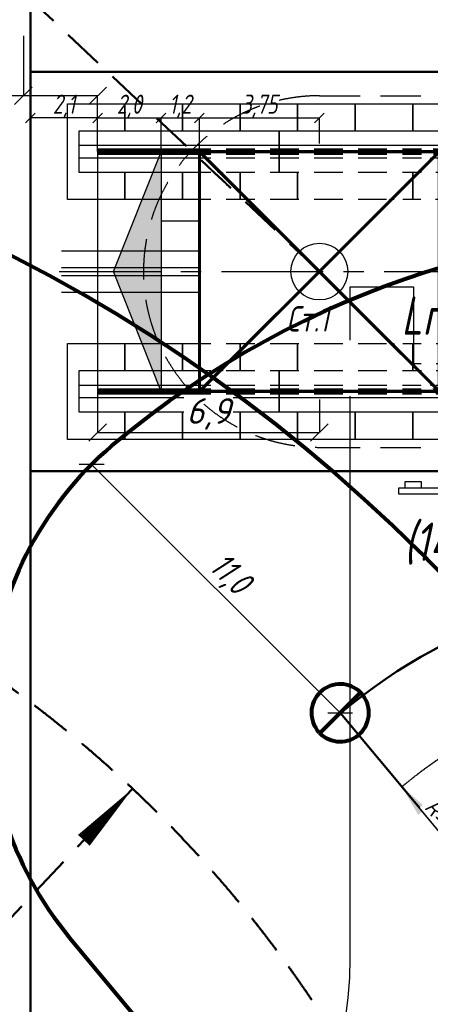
# Model space of a CAD drawing. Header units: millimetres. Extents: x 2204655785 to 2205143108, y 485765510 to 486291538.
# Tile 109 of 156: x 2204945528 to 2204958363, y 486185552 to 486216355. Entities that reach past the tile are written whole.
import ezdxf
from ezdxf.enums import TextEntityAlignment as Align
from ezdxf.lldxf.tags import DXFTag

# ---------------------------------------------------------------- set-up
doc = ezdxf.new("R2010")
doc.units = ezdxf.units.MM
for name, pattern in [('DASHED2', [9.524999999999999, 6.35, -3.175]), ('НЕВИДИМАЯX2', [19.049999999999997, 12.7, -6.35]), ('осевая', [50.800000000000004, 31.75, -6.35, 6.35, -6.35])]:
    doc.linetypes.add(name, pattern=pattern)
for name, color, linetype in [('ППР_Автокран СКАТ-40', 7, 'Continuous'), ('ППР_Автокран_Опасная зона', 1, 'Continuous'), ('ППР_Автокран_Стрела', 7, 'Continuous'), ('ППР_Автокран_Стрела_15м', 7, 'Continuous'), ('ППР_Кран', 7, 'Continuous'), ('ППР_Опасная зона от крана', 1, 'Continuous'), ('ППР_Плиты крана', 7, 'Continuous'), ('ППР_Привязка крана', 5, 'Continuous'), ('ППР_Привязка стоянок', 5, 'Continuous'), ('ППР_Разрез', 5, 'Continuous'), ('ППР_Стрела', 7, 'Continuous')]:
    doc.layers.add(name, color=color, linetype=linetype)
doc.styles.add('Без высоты', font='GOST_Common Italic.ttf', dxfattribs={"width": 0.8})
doc.styles.add('ППРк_М1-1', font='GOST_Common Italic.ttf', dxfattribs={"height": 800})
doc.styles.add('ППРк_М1-1кран', font='GOST_Common Italic.ttf', dxfattribs={"width": 0.8, "height": 600})
doc.linetypes.add('ЗАЗЕМЛЕНИЕ', pattern='A,395.589283,[1,ЗАЗЕМЛЕНИЕ,S=1,R=0,X=0,Y=0],395.589283,-702', length=1493.178566)
doc.linetypes.add('ОГРАЖДЕНИЕ_ПУТЕЙ', pattern='A,1,[2,КБ-503,S=1,R=0,X=0,Y=0],2000,[2,КБ-503,S=1,R=0,X=0,Y=0],2000,[2,КБ-503,S=1,R=0,X=0,Y=0],1351,-628,[1,ЧЕЛОВЕК,S=1,R=180,X=0,Y=-24],-461,[1,ЗНАК 4,S=1,R=180,X=0,Y=-417],-188,1372,[2,КБ-503,S=1,R=0,X=0,Y=0],1999,[2,КБ-503,S=1,R=0,X=0,Y=0],2000,[2,КБ-503,S=1,R=0,X=0,Y=0]', length=12000)
tags = doc.linetypes.add('опасная зона_Кран', pattern='A,30,-8,4,-8,30,-8,4,-8,30,-8,4,[230,Bbox.shx,S=2.5,R=0,X=0,Y=-10],-6', length=148).pattern_tags.tags
tags[24] = DXFTag(74, 5)
doc.dimstyles.new('Без высоты текста', dxfattribs={"dimtxt": 800, "dimasz": 550, "dimexe": 1.5, "dimexo": 0.675, "dimgap": 100, "dimtad": 1, "dimdec": 1, "dimlfac": 0.001, "dimzin": 1, "dimtxsty": 'Без высоты', "dimblk": 'OBLIQUE', "dimcen": 250, "dimclrd": 256, "dimclre": 256, "dimclrt": 256, "dimadec": 0, "dimazin": 0, "dimtfac": 1, "dimtdec": 1, "dimtmove": 0, "dimatfit": 3, "dimfxl": 1, "dimtfill": 1, "dimfrac": 2, "dimarcsym": 0})
doc.dimstyles.new('ППРк_М1-1', dxfattribs={"dimtxt": 800, "dimasz": 550, "dimexe": 1.5, "dimexo": 0.675, "dimgap": 100, "dimtad": 1, "dimdec": 1, "dimlfac": 0.001, "dimzin": 1, "dimtxsty": 'ППРк_М1-1', "dimblk": 'OBLIQUE', "dimcen": 250, "dimclrd": 256, "dimclre": 256, "dimclrt": 256, "dimadec": 0, "dimazin": 0, "dimtfac": 1, "dimtdec": 1, "dimtmove": 0, "dimatfit": 3, "dimfxl": 1, "dimtfill": 1, "dimfrac": 2, "dimarcsym": 0})
doc.dimstyles.new('ППРк_М1-1 Кран', dxfattribs={"dimtxt": 600, "dimasz": 300, "dimexe": 1.5, "dimexo": 0.675, "dimgap": 0.675, "dimtad": 1, "dimdec": 1, "dimlfac": 0.001, "dimzin": 1, "dimtxsty": 'ППРк_М1-1кран', "dimblk": 'OBLIQUE', "dimcen": 250, "dimclrd": 256, "dimclre": 256, "dimclrt": 256, "dimadec": 0, "dimazin": 0, "dimtfac": 1, "dimtdec": 1, "dimtmove": 0, "dimatfit": 3, "dimfxl": 1, "dimfrac": 2, "dimarcsym": 0})

# ---------------------------------------------------------------- blocks, each defined once
blk = doc.blocks.new('Балка')
at = {"layer": 'ППР_Кран'}
for p, q in [((-575, 200), (5675, 200)), ((5675, -200), (-575, -200))]:
    blk.add_line(p, q, dxfattribs=at)
blk.add_lwpolyline([(-575, 650), (5675, 650), (5675, -650), (-575, -650)], close=True, dxfattribs=at)
at = {"layer": 'ППР_Кран', "const_width": 200}
blk.add_lwpolyline([(0, 0), (6255, 0)], dxfattribs=at)
blk = doc.blocks.new('Плиты лев.')
at = {"layer": 'ППР_Плиты крана'}
for points in [[(1800, -650), (1800, -1500), (0, -1500), (0, 1500), (1800, 1500), (1800, 650)], [(1800, 650), (1800, 1500), (3600, 1500), (3600, 650)], [(3600, 650), (3600, 1500), (5400, 1500), (5400, 650)], [(5400, 650), (5400, 1500), (7200, 1500), (7200, 650)], [(3600, -650), (3600, -1500), (1800, -1500), (1800, -650)], [(5400, -650), (5400, -1500), (3600, -1500), (3600, -650)], [(7200, -650), (7200, -1500), (5400, -1500), (5400, -650)]]:
    blk.add_lwpolyline(points, dxfattribs=at)
blk = doc.blocks.new('Плиты пром.')
at = {"layer": 'ППР_Плиты крана'}
for points in [[(1.455191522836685e-11, 649.9999999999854), (1.455191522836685e-11, 1499.999999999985), (1800.000000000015, 1499.999999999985), (1800.000000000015, 649.9999999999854)], [(1800.000000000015, 649.9999999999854), (1800.000000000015, 1499.999999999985), (3600.000000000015, 1499.999999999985), (3600.000000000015, 649.9999999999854)], [(3600.000000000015, 649.9999999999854), (3600.000000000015, 1499.999999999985), (5400.000000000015, 1499.999999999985), (5400.000000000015, 649.9999999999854)], [(5400.000000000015, 649.9999999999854), (5400.000000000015, 1499.999999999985), (7200.000000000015, 1499.999999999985), (7200.000000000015, 649.9999999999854)], [(1800.000000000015, -650.0000000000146), (1800.000000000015, -1500.000000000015), (1.455191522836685e-11, -1500.000000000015), (1.455191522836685e-11, -650.0000000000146)], [(3600.000000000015, -650.0000000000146), (3600.000000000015, -1500.000000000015), (1800.000000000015, -1500.000000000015), (1800.000000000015, -650.0000000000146)], [(5400.000000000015, -650.0000000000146), (5400.000000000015, -1500.000000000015), (3600.000000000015, -1500.000000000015), (3600.000000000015, -650.0000000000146)], [(7200.000000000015, -650.0000000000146), (7200.000000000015, -1500.000000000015), (5400.000000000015, -1500.000000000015), (5400.000000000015, -650.0000000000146)]]:
    blk.add_lwpolyline(points, dxfattribs=at)
blk = doc.blocks.new('_Oblique')
at = {"color": 0, "linetype": 'ByBlock', "lineweight": -2}
blk.add_line((-0.5, -0.5), (0.5, 0.5), dxfattribs=at)
blk = doc.blocks.new('*D375')
at = {"layer": 'Defpoints', "color": 0, "linetype": 'Continuous', "lineweight": 50, "transparency": 16777216}
for p in [(-8899.999999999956, 4804.485002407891), (-8899.999999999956, 3750.000000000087), (-6799.999999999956, 3750.000000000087)]:
    blk.add_point(p, dxfattribs=at)
at = {"layer": 'ППР_Привязка стоянок', "linetype": 'Continuous', "lineweight": -2, "transparency": 16777216}
for p, q in [((-8899.999999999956, 3750.675000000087), (-8899.999999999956, 4805.985002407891)), ((-6799.999999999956, 4804.485002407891), (-8899.999999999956, 4804.485002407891)), ((-6799.999999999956, 3750.675000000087), (-6799.999999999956, 4805.985002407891))]:
    blk.add_line(p, q, dxfattribs=at)
at = {"layer": 'ППР_Привязка стоянок', "linetype": 'Continuous', "lineweight": -2, "transparency": 16777216, "xscale": 300, "yscale": 300, "zscale": 300, "rotation": 180}
blk.add_blockref('_Oblique', (-8899.999999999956, 4804.485002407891), dxfattribs=at)
at = {"layer": 'ППР_Привязка стоянок', "linetype": 'Continuous', "lineweight": -2, "transparency": 16777216, "xscale": 300, "yscale": 300, "zscale": 300}
blk.add_blockref('_Oblique', (-6799.999999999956, 4804.485002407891), dxfattribs=at)
at = {"layer": 'ППР_Привязка стоянок', "linetype": 'Continuous', "transparency": 16777216, "insert": (-7849.999999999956, 5165.160002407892), "char_height": 600, "attachment_point": 5, "style": 'ППРк_М1-1кран'}
blk.add_mtext('2,1', dxfattribs=at)
blk = doc.blocks.new('*D378')
at = {"layer": 'Defpoints', "color": 0, "linetype": 'Continuous', "lineweight": 50, "transparency": 16777216}
for p in [(-4814.999999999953, 4804.485002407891), (-6799.999999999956, 3750.000000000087), (-4814.999999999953, 3750.000000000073)]:
    blk.add_point(p, dxfattribs=at)
at = {"layer": 'ППР_Привязка стоянок', "linetype": 'Continuous', "lineweight": -2, "transparency": 16777216}
for p, q in [((-6799.999999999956, 3750.675000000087), (-6799.999999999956, 4805.985002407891)), ((-6799.999999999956, 4804.485002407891), (-4814.999999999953, 4804.485002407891)), ((-4814.999999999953, 3750.675000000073), (-4814.999999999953, 4805.985002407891))]:
    blk.add_line(p, q, dxfattribs=at)
at = {"layer": 'ППР_Привязка стоянок', "linetype": 'Continuous', "lineweight": -2, "transparency": 16777216, "xscale": 300, "yscale": 300, "zscale": 300, "rotation": 180}
blk.add_blockref('_Oblique', (-6799.999999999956, 4804.485002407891), dxfattribs=at)
at = {"layer": 'ППР_Привязка стоянок', "linetype": 'Continuous', "lineweight": -2, "transparency": 16777216, "xscale": 300, "yscale": 300, "zscale": 300}
blk.add_blockref('_Oblique', (-4814.999999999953, 4804.485002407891), dxfattribs=at)
at = {"layer": 'ППР_Привязка стоянок', "linetype": 'Continuous', "transparency": 16777216, "insert": (-5807.499999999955, 5165.160002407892), "char_height": 600, "attachment_point": 5, "style": 'ППРк_М1-1кран'}
blk.add_mtext('2,0', dxfattribs=at)
blk = doc.blocks.new('*D379')
at = {"layer": 'Defpoints', "color": 0, "linetype": 'Continuous', "lineweight": 50, "transparency": 16777216}
for p in [(-3614.999999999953, 4804.485002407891), (-4814.999999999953, 3750.000000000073), (-3614.999999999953, 3750.675000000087)]:
    blk.add_point(p, dxfattribs=at)
at = {"layer": 'ППР_Привязка стоянок', "linetype": 'Continuous', "lineweight": -2, "transparency": 16777216}
for p, q in [((-4814.999999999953, 3750.675000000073), (-4814.999999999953, 4805.985002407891)), ((-4814.999999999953, 4804.485002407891), (-3614.999999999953, 4804.485002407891)), ((-3614.999999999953, 3751.350000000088), (-3614.999999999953, 4805.985002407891))]:
    blk.add_line(p, q, dxfattribs=at)
at = {"layer": 'ППР_Привязка стоянок', "linetype": 'Continuous', "lineweight": -2, "transparency": 16777216, "xscale": 300, "yscale": 300, "zscale": 300, "rotation": 180}
blk.add_blockref('_Oblique', (-4814.999999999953, 4804.485002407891), dxfattribs=at)
at = {"layer": 'ППР_Привязка стоянок', "linetype": 'Continuous', "lineweight": -2, "transparency": 16777216, "xscale": 300, "yscale": 300, "zscale": 300}
blk.add_blockref('_Oblique', (-3614.999999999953, 4804.485002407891), dxfattribs=at)
at = {"layer": 'ППР_Привязка стоянок', "linetype": 'Continuous', "transparency": 16777216, "insert": (-4214.999999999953, 5165.160002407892), "char_height": 600, "attachment_point": 5, "style": 'ППРк_М1-1кран'}
blk.add_mtext('1,2', dxfattribs=at)
blk = doc.blocks.new('*D380')
at = {"layer": 'Defpoints', "color": 0, "linetype": 'Continuous', "lineweight": 50, "transparency": 16777216}
for p in [(135.0000000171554, 4804.485002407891), (-3614.999999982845, 4000.000000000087), (135.0000000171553, 4000.000000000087)]:
    blk.add_point(p, dxfattribs=at)
at = {"layer": 'ППР_Привязка стоянок', "linetype": 'Continuous', "lineweight": -2, "transparency": 16777216}
for p, q in [((-3614.999999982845, 4000.675000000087), (-3614.999999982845, 4805.985002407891)), ((-3614.999999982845, 4804.485002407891), (135.0000000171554, 4804.485002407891)), ((135.0000000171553, 4000.675000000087), (135.0000000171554, 4805.985002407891))]:
    blk.add_line(p, q, dxfattribs=at)
at = {"layer": 'ППР_Привязка стоянок', "linetype": 'Continuous', "lineweight": -2, "transparency": 16777216, "xscale": 300, "yscale": 300, "zscale": 300, "rotation": 180}
blk.add_blockref('_Oblique', (-3614.999999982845, 4804.485002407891), dxfattribs=at)
at = {"layer": 'ППР_Привязка стоянок', "linetype": 'Continuous', "lineweight": -2, "transparency": 16777216, "xscale": 300, "yscale": 300, "zscale": 300}
blk.add_blockref('_Oblique', (135.0000000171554, 4804.485002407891), dxfattribs=at)
at = {"layer": 'ППР_Привязка стоянок', "linetype": 'Continuous', "transparency": 16777216, "insert": (-1739.999999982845, 5165.160002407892), "char_height": 600, "attachment_point": 5, "style": 'ППРк_М1-1кран'}
blk.add_mtext('3,75', dxfattribs=at)
blk = doc.blocks.new('Тупик безударный')
at = {"layer": 'ППР_Кран', "linetype": 'Continuous'}
h = blk.add_hatch(color=256, dxfattribs=at)
h.dxf.hatch_style = 1
h.paths.add_polyline_path([(-1485, -3750.675000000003), (0, -0.6750000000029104), (0, -7500.675000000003)])
at = {"layer": 'ППР_Кран', "linetype": 'ОГРАЖДЕНИЕ_ПУТЕЙ'}
for p, q in [((-1485, -3750.675000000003), (0, -0.6750000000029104)), ((0, -0.6750000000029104), (0, -7500.675000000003)), ((0, -7500.675000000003), (-1485, -3750.675000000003))]:
    blk.add_line(p, q, dxfattribs=at)
blk = doc.blocks.new('База515')
at = {"layer": 'ППР_Кран', "linetype": 'Continuous', "const_width": 100}
for points in [[(-3750, -3750), (3750, 3750)], [(-3750, 3750), (3750, -3750)]]:
    blk.add_lwpolyline(points, dxfattribs=at)
at = {"layer": 'ППР_Кран', "linetype": 'ОГРАЖДЕНИЕ_ПУТЕЙ', "const_width": 100}
blk.add_lwpolyline([(-3750, 3750), (-3750, -3750)], dxfattribs=at)
at = {"layer": 'ППР_Кран', "linetype": 'Continuous'}
blk.add_circle((0, 0), 889.0637884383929, dxfattribs=at)
at = {"linetype": 'Continuous'}
for points in [[(-2013.158934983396, 3898.485002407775), (-1545.1589349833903, 3901.485002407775), (-1545.1589349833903, 2151.485002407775), (-2013.158934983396, 2151.485002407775)], [(-636.1589349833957, 3899.485002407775), (-168.15893498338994, 3894.485002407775), (-168.15893498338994, 2152.4850024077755), (-636.1589349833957, 2151.4850024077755)], [(740.8410650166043, 3915.485002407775), (1208.8410650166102, 3883.485002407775), (1208.8410650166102, 2151.485002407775), (740.8410650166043, 2151.485002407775)], [(2117.1768590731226, 3901.5034309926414), (2586.449577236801, 3904.502179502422), (2599.424864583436, 2689.4592001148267), (2097.994687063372, 2169.2442851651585)], [(3194.1819848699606, 3911.009736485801), (3550.3613395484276, 3907.7875149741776), (3564.032583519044, 3650.447003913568), (3190.506278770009, 3271.0905665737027)], [(-3390.158934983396, 3309.485002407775), (-2922.1589349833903, 2841.485002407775), (-2922.1589349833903, 2151.485002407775), (-3390.158934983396, 2151.485002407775)], [(-3390.158934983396, -3305.514997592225), (-2922.1589349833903, -2836.514997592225), (-2922.1589349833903, -2151.485002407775), (-3390.158934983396, -2151.485002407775)], [(-2013.158934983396, -3884.514997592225), (-1545.1589349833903, -3889.514997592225), (-1545.1589349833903, -2151.485002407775), (-2013.158934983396, -2151.485002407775)], [(-636.1589349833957, -3891.514997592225), (-168.15893498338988, -3891.514997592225), (-168.15893498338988, -2151.485002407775), (-636.1589349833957, -2151.485002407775)], [(740.8410650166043, -3896.514997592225), (1208.84106501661, -3892.514997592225), (1208.84106501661, -2151.485002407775), (740.8410650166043, -2151.485002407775)], [(2117.1548016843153, -3899.511523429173), (2586.503101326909, -3899.4900307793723), (2599.5414283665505, -2678.5438344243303), (2098.063853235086, -2175.4903835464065)], [(3197.450362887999, -3867.503198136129), (3667.9137880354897, -3879.292557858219), (3487.9636836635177, -3582.5756332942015), (3163.9608140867, -3249.398766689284)]]:
    blk.add_wipeout(points, dxfattribs=at)
for points in [[(-3390.158934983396, 3883.4850024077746), (-2922.1589349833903, 3908.4850024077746), (-2922.1589349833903, 3007.485002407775), (-3390.158934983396, 3468.485002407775)], [(3189.7865075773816, 3102.109610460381), (3638.8613395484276, 3556.5589510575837), (3620.3613395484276, 1940.5739486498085), (3176.564530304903, 1908.089921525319)], [(2159.678186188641, 2075.524631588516), (2599.8410650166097, 2518.485002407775), (2599.8410650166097, 2144.485002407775), (2181.9157051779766, 2079.0085863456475)], [(2165.844861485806, -2076.490765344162), (2599.8410650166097, -2513.5149975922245), (2599.8410650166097, -2144.485002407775), (2181.250082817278, -2078.9043032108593)], [(3193.4302349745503, -3114.9307131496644), (3641.9608140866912, -3564.9137642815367), (3638.9211302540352, -1948.4903249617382), (3180.164004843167, -1916.9147395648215)], [(-3390.158934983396, -3904.514997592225), (-2922.1589349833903, -3889.514997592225), (-2922.1589349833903, -3012.514997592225), (-3390.158934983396, -3471.514997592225)]]:
    blk.add_wipeout(points, dxfattribs=at)
at = {"layer": 'ППР_Кран', "linetype": 'Continuous', "const_width": 100}
for points in [[(-3750, 3750), (3750, 3750)], [(-3750, -3750), (3750, -3750)]]:
    blk.add_lwpolyline(points, dxfattribs=at)
at = {"layer": 'ППР_Кран', "linetype": 'ОГРАЖДЕНИЕ_ПУТЕЙ', "const_width": 100}
blk.add_lwpolyline([(3750, 3750), (3750, -3750)], dxfattribs=at)
blk = doc.blocks.new('C')
at = {"linetype": 'Continuous', "ltscale": 0.5}
for p, q in [((10, 1), (-10, 1)), ((-10, 1), (-10, -1)), ((10, -1), (10, 1)), ((-10, -1), (10, -1)), ((-8, -1), (-8, -3)), ((-8, -3), (-3, -3)), ((-3, -3), (-3, -1)), ((3, -3), (3, -1)), ((8, -3), (3, -3)), ((8, -1), (8, -3))]:
    blk.add_line(p, q, dxfattribs=at)
blk = doc.blocks.new('*D391')
at = {"layer": 'Defpoints', "color": 0, "linetype": 'Continuous', "lineweight": 50, "transparency": 16777216}
for p in [(-9120.417170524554, 7369.7636823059), (-9120.417170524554, 5497.4548107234), (-6799.999999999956, 3750.000000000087)]:
    blk.add_point(p, dxfattribs=at)
at = {"layer": 'ППР_Привязка крана', "linetype": 'Continuous', "lineweight": -2, "transparency": 16777216}
for p, q in [((-9120.417170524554, 7369.0886823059), (-9120.417170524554, 5495.9548107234)), ((-9120.417170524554, 5497.4548107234), (-12440.54169740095, 5497.4548107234)), ((-6799.999999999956, 5497.4548107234), (-9120.417170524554, 5497.4548107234)), ((-6799.999999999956, 3750.675000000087), (-6799.999999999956, 5498.9548107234))]:
    blk.add_line(p, q, dxfattribs=at)
at = {"layer": 'ППР_Привязка крана', "linetype": 'Continuous', "lineweight": -2, "transparency": 16777216, "xscale": 550, "yscale": 550, "zscale": 550, "rotation": 180}
blk.add_blockref('_Oblique', (-9120.417170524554, 5497.4548107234), dxfattribs=at)
at = {"layer": 'ППР_Привязка крана', "linetype": 'Continuous', "lineweight": -2, "transparency": 16777216, "xscale": 550, "yscale": 550, "zscale": 550}
blk.add_blockref('_Oblique', (-6799.999999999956, 5497.4548107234), dxfattribs=at)
at = {"layer": 'ППР_Привязка крана', "linetype": 'Continuous', "transparency": 16777216, "insert": (-11391.14775800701, 6077.4548107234), "char_height": 800, "attachment_point": 5, "style": 'ППРк_М1-1', "bg_fill": 3, "box_fill_scale": 1.1, "bg_fill_color": 256, "bg_fill_true_color": 13158600, "bg_fill_transparency": 0}
blk.add_mtext('2,3*', dxfattribs=at)
blk = doc.blocks.new('*D395')
at = {"layer": 'Defpoints', "color": 0, "lineweight": 50, "transparency": 16777216}
for p in [(-6799.999999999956, -3749.999999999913), (135.0000000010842, -4000.674999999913), (135.0000000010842, -5035.509794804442)]:
    blk.add_point(p, dxfattribs=at)
at = {"layer": 'ППР_Привязка стоянок', "lineweight": -2, "transparency": 16777216}
for p, q in [((-6799.999999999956, -3750.674999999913), (-6799.999999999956, -5037.009794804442)), ((135.0000000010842, -4001.349999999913), (135.0000000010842, -5037.009794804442)), ((-6799.999999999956, -5035.509794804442), (135.0000000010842, -5035.509794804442))]:
    blk.add_line(p, q, dxfattribs=at)
at = {"layer": 'ППР_Привязка стоянок', "lineweight": -2, "transparency": 16777216, "xscale": 550, "yscale": 550, "zscale": 550, "rotation": 180}
blk.add_blockref('_Oblique', (-6799.999999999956, -5035.509794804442), dxfattribs=at)
at = {"layer": 'ППР_Привязка стоянок', "lineweight": -2, "transparency": 16777216, "xscale": 550, "yscale": 550, "zscale": 550}
blk.add_blockref('_Oblique', (135.0000000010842, -5035.509794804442), dxfattribs=at)
at = {"layer": 'ППР_Привязка стоянок', "transparency": 16777216, "insert": (-3332.499999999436, -4455.509794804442), "char_height": 800, "attachment_point": 5, "style": 'ППРк_М1-1', "bg_fill": 3, "box_fill_scale": 1.1, "bg_fill_color": 256, "bg_fill_true_color": 13158600, "bg_fill_transparency": 0}
blk.add_mtext('6,9', dxfattribs=at)
blk = doc.blocks.new('*U443')
at = {"layer": 'ППР_Опасная зона от крана', "linetype": 'опасная зона_Кран', "lineweight": 80, "ltscale": 100}
blk.add_arc((135.0000000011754, -2.756905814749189e-12), 50270, 90, 270, dxfattribs=at)
at = {"layer": 'ППР_Стрела', "linetype": 'НЕВИДИМАЯX2', "lineweight": 50, "ltscale": 100}
blk.add_line((135.0000000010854, 7.889530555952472e-11), (-28023.71982212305, 26547.62697453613), dxfattribs=at)
at = {"layer": 'ППР_Стрела'}
blk.add_lwpolyline([(-28023.71982212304, 26547.62697453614, 0, 500, 0), (-26408.86426769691, 25025.1649042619, 500, 500, 0)], format="xyseb", dxfattribs=at)
at = {"layer": 'ППР_Стрела', "linetype": 'НЕВИДИМАЯX2', "lineweight": 50, "ltscale": 100}
blk.add_arc((135.000000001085, 8.731149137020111e-11), 38700, 90, 270, dxfattribs=at)
at = {"layer": 'ППР_Стрела', "linetype": 'Continuous', "lineweight": 100}
blk.add_arc((135.000000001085, 8.731149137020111e-11), 30700, 90, 270, dxfattribs=at)
at = {"style": 'ППРк_М1-1', "width": 0.8}
for tag, p, height, flags in [('ОПАСНАЯ_ЗОНА', (25480.86349566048, 21929.54864936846), 800, 1), ('ОТЛЕТ_ГРУЗА', (25413.71794504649, 20678.22478634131), 800, 1), ('Кол-во_элементов', (2695.658620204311, -1978.247657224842), 1200, 8)]:
    blk.add_attdef(tag, p, '', height=height, dxfattribs=dict(at, flags=flags))
at = {"style": 'ППРк_М1-1', "width": 0.8, "flags": 8}
blk.add_attdef('МАРКА_КРАНА', text='', height=1200, dxfattribs=at).set_placement((8837.500000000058, 818.1705151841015), align=Align.CENTER)
blk.add_attdef('ВЫСОТА', text='', height=1200, dxfattribs=at).set_placement((9134.892518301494, -8454.019769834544), align=Align.MIDDLE_CENTER)
at = {"layer": 'Defpoints', "style": 'ППРк_М1-1', "width": 0.8, "flags": 1}
for tag, p in [('МАКСИМАЛЬНАЯ_ДЛИНА_ГРУЗА', (25470.43245178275, 19233.21998733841)), ('ШИРИНА_ГРУЗА', (25397.00754551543, 17803.51326374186))]:
    blk.add_attdef(tag, p, '', height=800, dxfattribs=at)
at = {"layer": 'ППР_Разрез', "style": 'ППРк_М1-1кран', "width": 0.8, "flags": 8}
for tag, p in [('РАЗРЕЗ2', (-1027.850051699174, 55181.16719955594)), ('РАЗРЕЗ', (-1731.871232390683, -54129.29106883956))]:
    blk.add_attdef(tag, p, '', height=800, dxfattribs=at)
at = {"layer": 'ППР_Стрела', "style": 'ППРк_М1-1кран', "width": 0.8, "flags": 8}
for tag, p, rotation in [('ГАБАРИТ_СТРЕЛЫ', (-25019.84159903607, 21408.71984927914), 317), ('ВЫСОТА_КРЮКА_ГОРИЗ', (-19652.88990890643, 21607.87003767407), 317.0000000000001), ('ВЫСОТА_КРЮКА_НАКЛ', (-20393.31187930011, 20761.66356804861), 317.0000000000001), ('ВЫЛЕТ', (-16616.62940642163, 14016.80210689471), 317)]:
    blk.add_attdef(tag, p, '', height=800, rotation=rotation, dxfattribs=at)
blk = doc.blocks.new('*D769')
at = {"layer": 'Defpoints', "color": 0, "transparency": 16777216}
for p in [(-4.370690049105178, 4.645508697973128), (-4.370714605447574, 4.64490625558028), (-661.4483789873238, -2160.967156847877), (-13835.48064745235, -11514.14044040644), (13742.0109844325, -11616.83697495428)]:
    blk.add_point(p, dxfattribs=at)
at = {"layer": 'ППР_Автокран_Стрела', "lineweight": -2, "transparency": 16777216}
blk.add_arc((-4.370343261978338, 4.645215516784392), 2263.10152056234, 233.7471633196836, 305.8290619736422, dxfattribs=at)
at = {"layer": 'ППР_Автокран_Стрела', "transparency": 16777216}
for points in [[(-1405.442348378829, -1887.141209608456), (-1279.866579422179, -1753.567868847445), (-1743.374486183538, -1443.627232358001)], [(1258.086915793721, -1762.953598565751), (1382.671315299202, -1897.452068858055), (1723.874526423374, -1456.449635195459)]]:
    blk.add_solid(points, dxfattribs=at)
at = {"layer": 'ППР_Автокран_Стрела', "transparency": 16777216, "insert": (-7.961838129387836, -1758.452647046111), "char_height": 600, "width": 533.0277023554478, "attachment_point": 5, "rotation": 359.88328656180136, "style": 'Без высоты', "bg_fill": 3, "box_fill_scale": 1.1, "bg_fill_color": 256, "bg_fill_true_color": 13158600, "bg_fill_transparency": 0}
blk.add_mtext('100°', dxfattribs=at)
blk = doc.blocks.new('*D780')
at = {"layer": 'Defpoints', "color": 0, "transparency": 16777216}
blk.add_point((-0.9264724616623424, 2.211922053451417), dxfattribs=at)
at = {"layer": 'ППР_Автокран_Стрела_15м', "lineweight": -2, "transparency": 16777216}
for p, q in [((-0.9264724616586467, 2.211922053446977), (-10758.25381715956, -8952.368330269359)), ((-0.494628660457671, 1.693138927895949), (0.03318042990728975, 1.059070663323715)), ((-11527.25325437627, -9591.618141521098), (-11527.78106346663, -9590.984073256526))]:
    blk.add_line(p, q, dxfattribs=at)
at = {"layer": 'ППР_Автокран_Стрела_15м', "transparency": 16777216}
blk.add_solid([(-10864.88191622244, -8824.273731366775), (-10651.62571809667, -9080.462929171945), (-11526.82141057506, -9592.13692464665)], dxfattribs=at)
at = {"layer": 'ППР_Автокран_Стрела_15м', "transparency": 16777216, "insert": (-9330.672331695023, -7307.893604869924), "char_height": 800, "attachment_point": 5, "rotation": 39.77456632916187, "style": 'ППРк_М1-1', "bg_fill": 3, "box_fill_scale": 1.1, "bg_fill_color": 256, "bg_fill_true_color": 13158600, "bg_fill_transparency": 0}
blk.add_mtext('{\\H0.625x;R=15м   Q=3.1т}', dxfattribs=at)
at = {"layer": 'Defpoints', "color": 0, "transparency": 16777216}
for p in [(-11526.82141057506, -9592.136924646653), (-11526.82141057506, -9592.13692464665)]:
    blk.add_point(p, dxfattribs=at)
blk = doc.blocks.new('_None')
blk = doc.blocks.new('*U486')
at = {"layer": 'ППР_Стрела', "linetype": 'Continuous', "lineweight": 80, "ltscale": 0.5}
blk.add_lwpolyline([(625.8815920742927, -646.739694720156, 304.8605069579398), (617.3422800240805, -654.8958003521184, 304.8605069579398)], format="xyb", dxfattribs=at)
blk.add_lwpolyline([(-636.3961030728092, 636.3961030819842), (650.0000000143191, -650.0000000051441)], dxfattribs=at)
at = {"layer": 'ППР_Стрела', "style": 'ППРк_М1-1', "width": 0.8, "flags": 8}
blk.add_attdef('ОБОЗНАЧЕНИЕ', (-1845.372935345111, -329.9781037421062), '', height=1200, dxfattribs=at)
blk = doc.blocks.new('*D774')
at = {"layer": 'Defpoints', "color": 0, "transparency": 16777216}
for p in [(-13842.28259591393, -11520.94238887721), (-21613.98060634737, -19292.64039931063), (-21613.98060634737, -19292.64039931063)]:
    blk.add_point(p, dxfattribs=at)
at = {"layer": 'ППР_Автокран_Опасная зона', "lineweight": -2, "transparency": 16777216}
for p, q in [((-13842.28259591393, -11520.94238887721), (-21613.98060634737, -19292.64039931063)), ((-13842.75989299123, -11520.46509179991), (-13843.34325608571, -11519.88172870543)), ((-21614.45790342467, -19292.16310223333), (-21615.04126651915, -19291.57973913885))]:
    blk.add_line(p, q, dxfattribs=at)
at = {"layer": 'ППР_Автокран_Опасная зона', "lineweight": -2, "transparency": 16777216, "xscale": 550, "yscale": 550, "zscale": 550}
for p, rotation in [((-13842.28259591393, -11520.94238887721), 44.99999999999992), ((-21613.98060634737, -19292.64039931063), 224.9999999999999)]:
    blk.add_blockref('_Oblique', p, dxfattribs=dict(at, rotation=rotation))
at = {"layer": 'ППР_Автокран_Опасная зона', "transparency": 16777216, "insert": (-18138.25353421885, -14996.66946100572), "char_height": 800, "attachment_point": 5, "rotation": 44.99999999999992, "style": 'Без высоты', "bg_fill": 3, "box_fill_scale": 1.1, "bg_fill_color": 256, "bg_fill_true_color": 13158600, "bg_fill_transparency": 0}
blk.add_mtext('11,0', dxfattribs=at)
blk = doc.blocks.new('*U374')
at = {"layer": 'ППР_Кран', "linetype": 'ОГРАЖДЕНИЕ_ПУТЕЙ', "lineweight": 50}
for p, q in [((-8899.999999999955, 6250.000000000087), (8337.500000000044, 6250.000000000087)), ((-8899.999999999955, -6249.999999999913), (-8899.999999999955, 6250.000000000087)), ((8337.500000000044, -6249.999999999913), (-8899.999999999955, -6249.999999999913))]:
    blk.add_line(p, q, dxfattribs=at)
at = {"layer": 'ППР_Кран', "linetype": 'НЕВИДИМАЯX2', "lineweight": 30, "ltscale": 100}
for p, q in [((135.0000000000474, 5500.000000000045), (29475, 5500.000000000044)), ((135.0000000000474, -5499.999999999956), (29475, -5499.999999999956))]:
    blk.add_line(p, q, dxfattribs=at)
at = {"layer": 'ППР_Кран', "linetype": 'ЗАЗЕМЛЕНИЕ'}
blk.add_line((-6799.999999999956, 3750.675000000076), (-6799.999999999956, -3749.999999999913), dxfattribs=at)
for name, p in [('Плиты лев.', (-7744.999999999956, 3750.000000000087)), ('Плиты пром.', (-544.9999999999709, 3750.000000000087)), ('Плиты лев.', (-7744.999999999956, -3749.999999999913)), ('Плиты пром.', (-544.9999999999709, -3749.999999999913))]:
    blk.add_blockref(name, p)
at = {"layer": 'ППР_Кран'}
for p in [(-6799.999999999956, 3750.000000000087), (-544.9999999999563, 3750.000000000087), (-6799.999999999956, -3749.999999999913), (-544.9999999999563, -3749.999999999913)]:
    blk.add_blockref('Балка', p, dxfattribs=at)
at = {"layer": 'ППР_Кран', "linetype": 'Continuous'}
blk.add_blockref('Тупик безударный', (-4814.999999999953, 3750.675000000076), dxfattribs=at)
at = {"layer": 'ППР_Кран', "linetype": 'Continuous', "ltscale": 0.5, "xscale": -100, "yscale": 100, "zscale": 100, "rotation": 180}
blk.add_blockref('C', (3612.841037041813, -6864.999799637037), dxfattribs=at)
at = {"style": 'ППРк_М1-1', "width": 0.8, "flags": 1}
for tag, p in [('ОПАСНАЯ_ЗОНА', (25480.86349566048, 21929.54864936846)), ('ОТЛЕТ_ГРУЗА', (25413.71794504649, 20678.22478634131))]:
    blk.add_attdef(tag, p, '', height=800, dxfattribs=at)
at = {"style": 'ППРк_М1-1', "width": 0.8, "flags": 8}
blk.add_attdef('МАРКА_КРАНА', text='', height=1200, dxfattribs=at).set_placement((8837.500000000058, 818.1705151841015), align=Align.CENTER)
blk.add_attdef('ВЫСОТА', text='', height=1200, dxfattribs=at).set_placement((9134.892518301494, -8454.019769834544), align=Align.MIDDLE_CENTER)
at = {"layer": 'Defpoints', "style": 'ППРк_М1-1', "width": 0.8, "flags": 1}
for tag, p in [('МАКСИМАЛЬНАЯ_ДЛИНА_ГРУЗА', (25470.43245178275, 19233.21998733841)), ('ШИРИНА_ГРУЗА', (25397.00754551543, 17803.51326374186))]:
    blk.add_attdef(tag, p, '', height=800, dxfattribs=at)
at = {"layer": 'ППР_Разрез', "style": 'ППРк_М1-1кран', "width": 0.8, "flags": 8}
for tag, p in [('РАЗРЕЗ2', (-1027.850051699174, 55181.16719955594)), ('РАЗРЕЗ', (-1731.871232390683, -54129.29106883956))]:
    blk.add_attdef(tag, p, '', height=800, dxfattribs=at)
at = {"layer": 'ППР_Стрела', "style": 'ППРк_М1-1кран', "width": 0.8, "flags": 8}
for tag, p, rotation in [('ВЫСОТА_КРЮКА_ГОРИЗ', (-22781.63655580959, 24557.60636817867), 317.0000000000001), ('ВЫСОТА_КРЮКА_НАКЛ', (-23522.05852620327, 23711.3998985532), 317.0000000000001), ('ГАБАРИТ_СТРЕЛЫ', (-25019.84159903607, 21408.71984927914), 317), ('ВЫЛЕТ', (-19745.37605332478, 16966.5384373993), 317)]:
    blk.add_attdef(tag, p, '', height=800, rotation=rotation, dxfattribs=at)
at = {"layer": 'ППР_Привязка стоянок', "linetype": 'Continuous'}
for base, p1, p2, picture, middle in [((-8899.999999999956, 4804.485002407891), (-6799.999999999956, 3750.000000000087), (-8899.999999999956, 3750.000000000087), '*D375', (-7849.999999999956, 5165.160002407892)), ((-4814.999999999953, 4804.485002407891), (-6799.999999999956, 3750.000000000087), (-4814.999999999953, 3750.000000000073), '*D378', (-5807.499999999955, 5165.160002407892)), ((-3614.999999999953, 4804.485002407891), (-4814.999999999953, 3750.000000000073), (-3614.999999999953, 3750.675000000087), '*D379', (-4214.999999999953, 5165.160002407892))]:
    dim = blk.add_linear_dim(base=base, p1=p1, p2=p2, dimstyle='ППРк_М1-1 Кран', dxfattribs=at)
    dim.commit()
    dim.dimension.update_dxf_attribs({"geometry": picture, "text_midpoint": middle})
dim = blk.add_linear_dim(base=(135.0000000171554, 4804.485002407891), p1=(-3614.999999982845, 4000.000000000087), p2=(135.0000000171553, 4000.000000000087), text='3,75', dimstyle='ППРк_М1-1 Кран', dxfattribs=at)
dim.commit()
dim.dimension.update_dxf_attribs({"geometry": '*D380', "text_midpoint": (-1739.999999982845, 5165.160002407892)})
at = {"layer": 'ППР_Кран', "linetype": 'Continuous'}
blk.add_blockref('База515', (135.0000000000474, 8.731149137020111e-11), dxfattribs=at)
blk.add_line((-4814.999999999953, 1581.972654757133), (-3614.999999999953, 1581.972654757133))
for p, q in [((-7932.158934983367, 650.0000000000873), (-3614.999999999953, 650.0000000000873)), ((-7932.158934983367, 125.0000000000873), (-3614.999999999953, 125.0000000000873)), ((-7932.158934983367, -124.9999999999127), (-3614.999999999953, -124.9999999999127)), ((-7932.158934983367, -649.9999999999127), (-3614.999999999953, -649.9999999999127))]:
    blk.add_line(p, q, dxfattribs=at)
at = {"layer": 'ППР_Кран', "linetype": 'осевая', "ltscale": 100}
blk.add_line((-8003.158934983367, 8.731149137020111e-11), (37832.84106501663, 8.731149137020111e-11), dxfattribs=at)
at = {"layer": 'ППР_Опасная зона от крана', "linetype": 'опасная зона_Кран', "lineweight": 80, "ltscale": 100}
blk.add_arc((135.0000000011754, -2.756905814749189e-12), 54570, 90, 270, dxfattribs=at)
at = {"layer": 'ППР_Стрела', "linetype": 'НЕВИДИМАЯX2', "lineweight": 50, "ltscale": 100}
blk.add_arc((135.000000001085, 8.731149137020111e-11), 38700, 90, 270, dxfattribs=at)
at = {"layer": 'ППР_Стрела', "linetype": 'Continuous', "lineweight": 100}
blk.add_arc((135.000000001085, 8.731149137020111e-11), 35000, 90, 270, dxfattribs=at)
at = {"style": 'ППРк_М1-1', "width": 0.8, "flags": 8}
blk.add_attdef('Кол-во_элементов', (2695.658620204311, -1978.247657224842), '', height=1200, dxfattribs=at)
at = {"layer": 'ППР_Кран', "linetype": 'Continuous', "style": 'ППРк_М1-1кран', "width": 0.8}
blk.add_text('Ст.1', height=800, dxfattribs=at).set_placement((-891.8624153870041, -1878.999999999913))
at = {"layer": 'ППР_Привязка крана', "linetype": 'Continuous'}
dim = blk.add_linear_dim(base=(-9120.417170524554, 5497.4548107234), p1=(-6799.999999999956, 3750.000000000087), p2=(-9120.417170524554, 7369.7636823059), text='<>*', dimstyle='ППРк_М1-1', override={"dimscale": 0}, dxfattribs=at)
dim.commit()
dim.dimension.update_dxf_attribs({"geometry": '*D391', "text_midpoint": (-11391.14775800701, 5497.4548107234), "dimtype": 160})
at = {"layer": 'ППР_Привязка стоянок'}
dim = blk.add_linear_dim(base=(135.0000000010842, -5035.509794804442), p1=(-6799.999999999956, -3749.999999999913), p2=(135.0000000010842, -4000.674999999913), dimstyle='ППРк_М1-1', override={"dimscale": 0}, dxfattribs=at)
dim.commit()
dim.dimension.update_dxf_attribs({"geometry": '*D395', "text_midpoint": (-3332.499999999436, -4455.509794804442)})
at = {"layer": 'ППР_Кран', "linetype": 'НЕВИДИМАЯX2', "lineweight": 30, "ltscale": 100}
blk.add_arc((135.0000000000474, 8.731149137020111e-11), 5500, 90, 270, dxfattribs=at)
at = {"layer": 'ППР_Стрела', "linetype": 'НЕВИДИМАЯX2', "lineweight": 50, "ltscale": 100}
blk.add_line((135.0000000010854, 7.889530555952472e-11), (-28023.71982212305, 26547.62697453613), dxfattribs=at)
blk = doc.blocks.new('*U778')
at = {"layer": 'ППР_Автокран_Опасная зона', "color": 1, "linetype": 'опасная зона_Кран', "lineweight": 80, "ltscale": 100}
blk.add_line((-57.47347427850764, -14354.73663493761), (-6796.514995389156, -19967.12588647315), dxfattribs=at)
for centre, radius, start, end in [((-3.648832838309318, 4.558646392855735), 29000, 319.7885373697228, 219.7881119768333), ((-13835.83569204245, -11514.43612762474), 11000, 219.1198604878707, 309.7881119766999)]:
    blk.add_arc(centre, radius, start, end, dxfattribs=at)
at = {"layer": 'ППР_Автокран_Стрела', "lineweight": 50}
blk.add_line((-4.370714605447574, 4.644906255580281), (-13835.48064745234, -11514.14044040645), dxfattribs=at)
blk.add_arc((-3.648832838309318, 4.558646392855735), 18000, 319.7868410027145, 219.7864304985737, dxfattribs=at)
at = {"layer": 'ППР_Автокран_Стрела_15м', "linetype": 'DASHED2', "lineweight": 35}
blk.add_arc((0.2172133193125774, 1.421839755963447), 15000, 319.786202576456, 219.7674369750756, dxfattribs=at)
at = {"layer": 'ППР_Автокран_Стрела'}
dim = blk.add_angular_dim_2l(base=(-661.4483789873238, -2160.967156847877), line1=((-4.370690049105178, 4.645508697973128), (13742.0109844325, -11616.83697495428)), line2=((-4.370714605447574, 4.644906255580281), (-13835.48064745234, -11514.14044040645)), dimstyle='Без высоты текста', override={"dimtxt": 600, "dimgap": 200, "dimsah": 1}, dxfattribs=at)
dim.commit()
dim.dimension.update_dxf_attribs({"geometry": '*D769', "text_midpoint": (-8.980354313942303, -2258.451609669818), "dimtype": 130})
blk.add_blockref('*U486', (-13842.28259591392, -11520.94238887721), dxfattribs=at)
at = {"layer": 'ППР_Автокран_Стрела_15м'}
dim = blk.add_linear_dim(base=(-11526.82141057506, -9592.13692464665), p1=(-0.9264724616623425, 2.211922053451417), p2=(-11526.82141057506, -9592.136924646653), angle=219.7745663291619, text='{\\H0.625x;R=15м   Q=3.1т}', dimstyle='ППРк_М1-1', override={"dimasz": 1000, "dimblk1": 'None', "dimsah": 1}, dxfattribs=at)
dim.commit()
dim.dimension.update_dxf_attribs({"geometry": '*D780', "text_midpoint": (-9106.389818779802, -7577.328948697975), "dimtype": 161})
at = {"layer": 'ППР_Автокран_Опасная зона'}
dim = blk.add_aligned_dim(p1=(-13842.28259591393, -11520.94238887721), p2=(-21613.98060634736, -19292.64039931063), distance=-7.456789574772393e-12, dimstyle='Без высоты текста', dxfattribs=at)
dim.commit()
dim.dimension.update_dxf_attribs({"geometry": '*D774', "text_midpoint": (-18138.25353421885, -14996.66946100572)})

msp = doc.modelspace()

# ---------------------------------------------------------------- linework, layer by layer
at = {"color": 3}
msp.add_lwpolyline([(2204920262.223812, 486231592.9156306), (2204920265.751965, 486186993.3829908, 0.4141903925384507), (2204932265.751927, 486174994.3322797), (2204943862.065516, 486174994.3322797, 0.414213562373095), (2204955862.065516, 486186994.3322797), (2204955862.065516, 486207994.3322802), (2204957842.065516, 486207994.3322802), (2204957842.065516, 486205594.3322802), (2204987142.065516, 486205594.3322808), (2204987142.065516, 486207994.3322806), (2204991672.065516, 486207994.3322807, 0.4142135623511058), (2205003672.065516, 486219994.33228), (2205003672.065516, 486231579.8055262, 0.4141442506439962), (2204991674.905327, 486243579.8051908), (2204932265.063585, 486243593.8645834, 0.4143060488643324)], format="xyb", close=True, dxfattribs=at)
at = {"color": 3, "lineweight": 50}
msp.add_lwpolyline([(2204930262.065516, 486233594.3322798), (2204930265.910136, 486184994.3322797), (2204945862.065516, 486184994.3322797), (2204945862.065516, 486217994.33228), (2204967842.065516, 486217994.3322803), (2204967842.065516, 486215594.3322804), (2204977142.065516, 486215594.3322806), (2204977142.065516, 486217994.3322805), (2204993672.065516, 486217994.3322808), (2204993672.065516, 486233579.332281), (2204930262.065516, 486233594.3383147)], dxfattribs=at)

# ---------------------------------------------------------------- next in the draw order: block references
ref = msp.add_blockref('*U374', (2204954762.065516, 486208475.7545233))
ref.add_attrib('Кол-во_элементов', 'Lп=43,75м (6,25х7эл.)', (2204957457.724136, 486206497.506866), dxfattribs={"height": 1200, "style": 'ППРк_М1-1', "width": 0.8})
ref.add_attrib('ВЫСОТА', '(14 секций по высоте)', dxfattribs={"height": 1200, "style": 'ППРк_М1-1', "width": 0.8}).set_placement((2204963896.958035, 486200021.7347534), align=Align.MIDDLE_CENTER)

# ---------------------------------------------------------------- next in the draw order: block references
at = {"rotation": 270}
msp.add_blockref('*U443', (2204922508.321666, 486164273.5441123), dxfattribs=at)

# ---------------------------------------------------------------- next in the draw order: block references
at = {"layer": 'ППР_Автокран СКАТ-40', "rotation": 270}
msp.add_blockref('*U778', (2204967067.166746, 486180827.6717204), dxfattribs=at)

doc.saveas('drawing.dxf')
